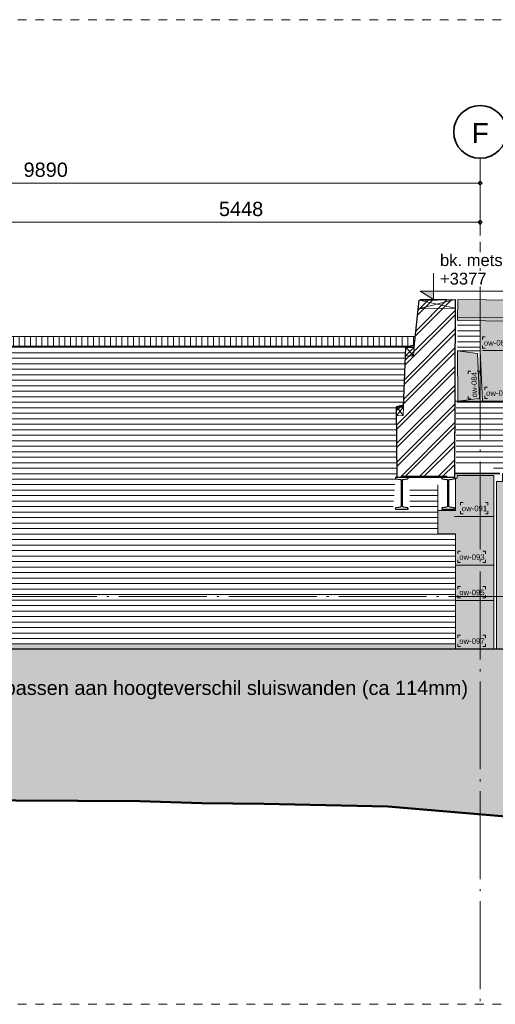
# Model space of a CAD drawing. Extents: x -294884 to 286267, y 0 to 1429765.
# Tile 109 of 178: x 1372 to 6781, y 700589 to 711789. Entities that reach past the tile are written whole.
import ezdxf

# ---------------------------------------------------------------- set-up
doc = ezdxf.new("R2010")
doc.units = 0
doc.header["$MEASUREMENT"] = 0
doc.linetypes.add('DASHDOT', pattern=[1250, 1000, -112.5, 25, -112.5])
doc.linetypes.add('DASHED', pattern=[200, 100, -100])
for name, color, linetype in [('A-0030-STRAMIEN', 1, 'Continuous'), ('A-0038-STR-MAATLIJN', 1, 'Continuous'), ('A-0040-ONDERLEGGER', 7, 'Continuous'), ('A-0070-SYMBOOL', 1, 'Continuous'), ('A-0250-PROFIEL', 1, 'Continuous'), ('A-0306--', 1, 'Continuous'), ('A-0307-TEKST', 7, 'Continuous'), ('A-1130-TXT+MT-BE', 1, 'Continuous')]:
    doc.layers.add(name, color=color, linetype=linetype)
doc.dimstyles.new('@D03ST', dxfattribs={"dimtxt": 162, "dimasz": 1, "dimexe": 0.18, "dimexo": 0.0625, "dimgap": 16.2, "dimtad": 1, "dimdec": 0, "dimzin": 0, "dimdsep": 46, "dimtxsty": 'Standard', "dimblk": '^SD03____100_10', "dimcen": 0.09, "dimse1": 1, "dimse2": 1, "dimclrd": 1, "dimadec": 0, "dimazin": 0, "dimtfac": 1, "dimtdec": 4, "dimtmove": 0, "dimatfit": 3, "dimfxl": 0, "dimtolj": 1, "dimtzin": 0, "dimlwd": 13, "dimarcsym": 0})
doc.dimstyles.new('@D076', dxfattribs={"dimtxt": 630, "dimasz": 700, "dimexe": 0.18, "dimexo": 0.0625, "dimgap": 63, "dimtad": 1, "dimdec": 0, "dimzin": 0, "dimdsep": 46, "dimtxsty": 'Standard', "dimcen": 0.09, "dimse1": 1, "dimse2": 1, "dimclrd": 1, "dimadec": 0, "dimazin": 0, "dimtfac": 1, "dimtdec": 4, "dimtmove": 0, "dimatfit": 3, "dimfxl": 0, "dimtolj": 1, "dimtzin": 0, "dimlwd": 13, "dimarcsym": 0})
pattern_1 = [(0, (0, 0), (0, 62.5), [])]

# ---------------------------------------------------------------- blocks, each defined once
blk = doc.blocks.new('*D')
at = {"color": 1, "linetype": 'Continuous', "lineweight": 13}
for points in [[(62927, 114665), (63143, 119960)], [(63293, 119954), (62993, 119966)], [(79682, 118845), (79383, 118875)], [(79499, 118522), (79533, 118860)], [(78427, 113303), (78957, 118577)], [(79106, 118562), (78808, 118592)], [(79148, 115040), (79499, 118522)], [(79648, 118507), (79349, 118537)], [(79648, 118507), (79349, 118537)], [(78968, 113249), (79148, 115040)], [(79298, 115025), (78999, 115055)], [(79298, 115025), (78999, 115055)], [(63077, 114659), (62777, 114671)], [(78576, 113288), (78278, 113318)], [(79118, 113234), (78819, 113264)], [(79118, 113234), (78819, 113264)], [(78934, 112910), (78968, 113249)], [(79084, 112895), (78785, 112925)], [(-122398, 58428), (-122398, 58128)], [(-117098, 58425), (-117098, 58125)], [(-117098, 58275), (-122398, 58278)], [(26619, -2220), (26619, -1920)], [(26619, -2220), (26619, -1920)], [(31919, -2220), (31919, -1920)], [(31919, -2220), (31919, -1920)], [(26619, -2070), (31919, -2070)], [(26619, -2070), (31919, -2070)], [(117098, -58425), (117098, -58125)], [(122398, -58428), (122398, -58128)], [(117098, -58275), (122398, -58278)]]:
    blk.add_lwpolyline(points, dxfattribs=at)
at = {"color": 7, "linetype": 'Continuous', "lineweight": 18}
for points in [[(63166, 119959), (63144, 119983), (63120, 119961), (63142, 119937)], [(79555, 118858), (79535, 118883), (79510, 118863), (79530, 118838)], [(78980, 118574), (78960, 118599), (78934, 118579), (78955, 118554)], [(79521, 118520), (79501, 118545), (79476, 118524), (79496, 118499)], [(79521, 118520), (79501, 118545), (79476, 118524), (79496, 118499)], [(79171, 115037), (79151, 115063), (79126, 115042), (79146, 115017)], [(79171, 115037), (79151, 115063), (79126, 115042), (79146, 115017)], [(62950, 114664), (62928, 114688), (62904, 114666), (62926, 114642)], [(78450, 113301), (78429, 113326), (78404, 113305), (78425, 113280)], [(78991, 113246), (78971, 113272), (78945, 113251), (78966, 113226)], [(78991, 113246), (78971, 113272), (78945, 113251), (78966, 113226)], [(78957, 112908), (78937, 112933), (78911, 112913), (78932, 112888)], [(-122398, 58301), (-122421, 58278), (-122398, 58255), (-122375, 58278)], [(-117098, 58298), (-117121, 58275), (-117098, 58252), (-117075, 58275)], [(26619, -2093), (26642, -2070), (26619, -2047), (26596, -2070)], [(26619, -2093), (26642, -2070), (26619, -2047), (26596, -2070)], [(31919, -2093), (31942, -2070), (31919, -2047), (31896, -2070)], [(31919, -2093), (31942, -2070), (31919, -2047), (31896, -2070)], [(117098, -58298), (117121, -58275), (117098, -58252), (117075, -58275)], [(122398, -58301), (122421, -58278), (122398, -58255), (122375, -58278)]]:
    blk.add_lwpolyline(points, close=True, dxfattribs=at)
at = {"layer": 'A-0030-STRAMIEN', "color": 1, "linetype": 'Continuous', "lineweight": 13}
for points in [[(139855, 104285), (140818, 109496)], [(140965, 109469), (140670, 109524)], [(140003, 104257), (139708, 104312)], [(150193, -2166), (150193, -1866)], [(155493, -2166), (155493, -1866)], [(150193, -2016), (155493, -2016)], [(162027, -30782), (162027, -31082)], [(167327, -30782), (167327, -31082)], [(167327, -30932), (162027, -30932)]]:
    blk.add_lwpolyline(points, dxfattribs=at)
at = {"layer": 'A-0030-STRAMIEN', "color": 7, "linetype": 'Continuous', "lineweight": 18}
for points in [[(140840, 109492), (140822, 109519), (140795, 109501), (140814, 109474)], [(139878, 104280), (139859, 104307), (139833, 104289), (139851, 104262)], [(150193, -2039), (150216, -2016), (150193, -1993), (150170, -2016)], [(155493, -2039), (155516, -2016), (155493, -1993), (155470, -2016)], [(162027, -30909), (162004, -30932), (162027, -30955), (162050, -30932)], [(167327, -30909), (167304, -30932), (167327, -30955), (167350, -30932)]]:
    blk.add_lwpolyline(points, close=True, dxfattribs=at)
at = {"layer": 'A-0038-STR-MAATLIJN', "color": 7, "linetype": 'Continuous', "lineweight": 18}
for points in [[(54797, 129790), (54775, 129813), (54751, 129791), (54773, 129768)], [(95253, 122694), (95232, 122719), (95207, 122698), (95228, 122673)], [(54234, 116190), (54212, 116214), (54188, 116192), (54210, 116168)], [(134756, 116152), (134737, 116179), (134711, 116161), (134729, 116134)], [(141535, 114904), (141516, 114930), (141490, 114912), (141508, 114885)], [(140545, 109547), (140527, 109574), (140500, 109555), (140519, 109528)], [(140545, 109547), (140527, 109574), (140500, 109555), (140519, 109528)], [(132961, 106437), (132943, 106463), (132916, 106445), (132934, 106418)], [(139738, 105178), (139720, 105205), (139693, 105186), (139712, 105159)], [(139738, 105178), (139720, 105205), (139693, 105186), (139712, 105159)], [(139583, 104335), (139564, 104362), (139538, 104343), (139556, 104317)], [(93554, 103790), (93533, 103815), (93508, 103794), (93529, 103769)], [(58987, 102748), (59011, 102770), (58989, 102794), (58965, 102772)], [(64710, 102511), (64734, 102533), (64712, 102557), (64688, 102535)], [(136387, 96140), (136414, 96158), (136396, 96185), (136369, 96167)], [(141956, 95112), (141982, 95130), (141964, 95157), (141937, 95138)], [(98415, 84674), (98440, 84695), (98419, 84720), (98394, 84699)], [(105362, 84050), (105387, 84071), (105366, 84096), (105342, 84075)], [(27759, -1278), (27736, -1301), (27759, -1324), (27782, -1301)], [(41370, -1275), (41347, -1298), (41370, -1321), (41393, -1298)], [(80074, -1279), (80051, -1302), (80074, -1325), (80097, -1302)], [(99055, -1275), (99032, -1298), (99055, -1321), (99078, -1298)], [(151050, -1293), (151073, -1270), (151050, -1247), (151027, -1270)], [(160941, -1293), (160964, -1270), (160941, -1247), (160918, -1270)], [(150193, -1739), (150216, -1716), (150193, -1693), (150170, -1716)], [(151050, -1739), (151073, -1716), (151050, -1693), (151027, -1716)], [(151050, -1739), (151073, -1716), (151050, -1693), (151027, -1716)], [(155493, -1739), (155516, -1716), (155493, -1693), (155470, -1716)], [(155493, -1739), (155516, -1716), (155493, -1693), (155470, -1716)], [(160941, -1739), (160964, -1716), (160941, -1693), (160918, -1716)], [(163921, -1806), (163944, -1783), (163921, -1760), (163898, -1783)], [(167496, -1806), (167519, -1783), (167496, -1760), (167473, -1783)], [(85620, -1954), (85643, -1931), (85620, -1908), (85597, -1931)], [(85620, -1954), (85643, -1931), (85620, -1908), (85597, -1931)], [(87964, -2634), (87987, -2611), (87964, -2588), (87941, -2611)], [(89764, -2634), (89787, -2611), (89764, -2588), (89741, -2611)], [(89764, -2634), (89787, -2611), (89764, -2588), (89741, -2611)], [(93264, -2634), (93287, -2611), (93264, -2588), (93241, -2611)], [(16419, -29586), (16442, -29609), (16419, -29632), (16396, -29609)], [(30030, -29589), (30053, -29612), (30030, -29635), (30007, -29612)], [(85801, -29618), (85824, -29641), (85801, -29664), (85778, -29641)], [(104781, -29622), (104804, -29645), (104781, -29668), (104758, -29645)], [(156589, -30076), (156566, -30053), (156589, -30030), (156612, -30053)], [(166470, -30076), (166447, -30053), (166470, -30030), (166492, -30053)], [(91591, -30780), (91568, -30757), (91591, -30734), (91614, -30757)], [(95091, -30780), (95068, -30757), (95091, -30734), (95114, -30757)], [(95091, -30780), (95068, -30757), (95091, -30734), (95114, -30757)], [(96891, -30780), (96868, -30757), (96891, -30734), (96914, -30757)]]:
    blk.add_lwpolyline(points, close=True, dxfattribs=at)
at = {"layer": 'A-0038-STR-MAATLIJN', "color": 1, "linetype": 'Continuous', "lineweight": 13}
for points in [[(54211, 116191), (54774, 129790)], [(54924, 129784), (54624, 129797)], [(93531, 103792), (95230, 122696)], [(95379, 122683), (95080, 122709)], [(54361, 116185), (54061, 116197)], [(132939, 106441), (134733, 116156)], [(134881, 116129), (134586, 116184)], [(141660, 114881), (141365, 114935)], [(140523, 109551), (141512, 114908)], [(139716, 105182), (140523, 109551)], [(140670, 109524), (140375, 109578)], [(140670, 109524), (140375, 109578)], [(133086, 106414), (132791, 106468)], [(139560, 104339), (139716, 105182)], [(139863, 105155), (139568, 105209)], [(139863, 105155), (139568, 105209)], [(139708, 104312), (139413, 104366)], [(93680, 103778), (93382, 103805)], [(58982, 102621), (58994, 102921)], [(58988, 102771), (64711, 102534)], [(64705, 102384), (64717, 102684)], [(136364, 96015), (136419, 96310)], [(136392, 96163), (141960, 95134)], [(141932, 94987), (141987, 95282)], [(98404, 84548), (98430, 84847)], [(98417, 84697), (105364, 84073)], [(105351, 83924), (105378, 84222)], [(151050, -1420), (151050, -1120)], [(160941, -1420), (160941, -1120)], [(27759, -1151), (27759, -1451)], [(41370, -1148), (41370, -1448)], [(80074, -1152), (80074, -1452)], [(99055, -1148), (99055, -1448)], [(41370, -1298), (27759, -1301)], [(99055, -1298), (80074, -1302)], [(151050, -1270), (160941, -1270)], [(150193, -1866), (150193, -1566)], [(151050, -1866), (151050, -1566)], [(151050, -1866), (151050, -1566)], [(155493, -1866), (155493, -1566)], [(155493, -1866), (155493, -1566)], [(160941, -1866), (160941, -1566)], [(163921, -1933), (163921, -1633)], [(167496, -1933), (167496, -1633)], [(85620, -2081), (85620, -1781)], [(85620, -2081), (85620, -1781)], [(150193, -1716), (151050, -1716)], [(151050, -1716), (155493, -1716)], [(155493, -1716), (160941, -1716)], [(163921, -1783), (167496, -1783)], [(87964, -2761), (87964, -2461)], [(89764, -2761), (89764, -2461)], [(89764, -2761), (89764, -2461)], [(93264, -2761), (93264, -2461)], [(87964, -2611), (89764, -2611)], [(89764, -2611), (93264, -2611)], [(16419, -29459), (16419, -29759)], [(30030, -29462), (30030, -29762)], [(85801, -29491), (85801, -29791)], [(104781, -29495), (104781, -29795)], [(16419, -29609), (30030, -29612)], [(85801, -29641), (104781, -29645)], [(156589, -30203), (156589, -29903)], [(166470, -30203), (166470, -29903)], [(166470, -30053), (156589, -30053)], [(91591, -30907), (91591, -30607)], [(95091, -30907), (95091, -30607)], [(95091, -30907), (95091, -30607)], [(96891, -30907), (96891, -30607)], [(95091, -30757), (91591, -30757)], [(96891, -30757), (95091, -30757)]]:
    blk.add_lwpolyline(points, dxfattribs=at)
at = {"layer": 'A-0038-STR-MAATLIJN', "color": 1, "linetype": 'Continuous'}
blk.add_point((85620, -1931), dxfattribs=at)
at = {"layer": 'A-1130-TXT+MT-BE', "color": 1, "linetype": 'Continuous', "lineweight": 13}
for points in [[(62774, 119975), (63160, 129448)], [(63310, 129442), (63010, 129455)], [(62604, 115818), (62774, 119975)], [(62923, 119969), (62624, 119981)], [(62923, 119969), (62624, 119981)], [(62754, 115812), (62454, 115824)], [(62754, 115812), (62454, 115824)], [(62558, 114679), (62604, 115818)], [(62708, 114673), (62408, 114685)], [(-131879, 58064), (-131879, 57764)], [(-122398, 58058), (-122398, 57758)], [(-122398, 58058), (-122398, 57758)], [(-118237, 58056), (-118237, 57756)], [(-118237, 58056), (-118237, 57756)], [(-117097, 58055), (-117097, 57755)], [(-122398, 57908), (-131879, 57914)], [(-118237, 57906), (-122398, 57908)], [(-117097, 57905), (-118237, 57906)], [(26618, -1850), (26618, -1550)], [(27759, -1850), (27759, -1550)], [(27759, -1850), (27759, -1550)], [(31919, -1850), (31919, -1550)], [(31919, -1850), (31919, -1550)], [(41400, -1850), (41400, -1550)], [(26618, -1700), (27759, -1700)], [(27759, -1700), (31919, -1700)], [(31919, -1700), (41400, -1700)], [(25452, -30820), (25452, -30520)], [(30752, -30820), (30752, -30520)], [(25452, -30670), (30752, -30670)], [(71110, -33871), (70810, -33871)], [(70960, -34871), (70960, -33871)], [(115190, -33871), (114890, -33871)], [(115040, -34871), (115040, -33871)], [(71110, -34871), (70810, -34871)], [(115190, -34871), (114890, -34871)], [(117097, -58055), (117097, -57755)], [(118237, -58056), (118237, -57756)], [(118237, -58056), (118237, -57756)], [(122398, -58058), (122398, -57758)], [(122398, -58058), (122398, -57758)], [(131879, -58064), (131879, -57764)], [(117097, -57905), (118237, -57906)], [(118237, -57906), (122398, -57908)], [(122398, -57908), (131879, -57914)]]:
    blk.add_lwpolyline(points, dxfattribs=at)
at = {"layer": 'A-1130-TXT+MT-BE', "color": 7, "linetype": 'Continuous', "lineweight": 18}
for points in [[(63183, 129448), (63161, 129471), (63137, 129449), (63159, 129426)], [(62797, 119974), (62774, 119998), (62751, 119976), (62773, 119952)], [(62797, 119974), (62774, 119998), (62751, 119976), (62773, 119952)], [(62627, 115817), (62605, 115841), (62581, 115819), (62603, 115795)], [(62627, 115817), (62605, 115841), (62581, 115819), (62603, 115795)], [(62581, 114678), (62559, 114702), (62535, 114680), (62557, 114656)], [(-131879, 57937), (-131902, 57914), (-131879, 57891), (-131856, 57914)], [(-122398, 57931), (-122421, 57908), (-122398, 57885), (-122375, 57908)], [(-122398, 57931), (-122421, 57908), (-122398, 57885), (-122375, 57908)], [(-118237, 57929), (-118260, 57906), (-118237, 57883), (-118214, 57906)], [(-118237, 57929), (-118260, 57906), (-118237, 57883), (-118214, 57906)], [(-117097, 57928), (-117120, 57905), (-117097, 57882), (-117074, 57905)], [(26618, -1723), (26641, -1700), (26618, -1677), (26595, -1700)], [(27759, -1723), (27782, -1700), (27759, -1677), (27736, -1700)], [(27759, -1723), (27782, -1700), (27759, -1677), (27736, -1700)], [(31919, -1723), (31942, -1700), (31919, -1677), (31896, -1700)], [(31919, -1723), (31942, -1700), (31919, -1677), (31896, -1700)], [(41400, -1723), (41423, -1700), (41400, -1677), (41377, -1700)], [(25452, -30693), (25475, -30670), (25452, -30647), (25429, -30670)], [(30752, -30693), (30775, -30670), (30752, -30647), (30729, -30670)], [(70982, -33871), (70960, -33848), (70937, -33871), (70960, -33894)], [(115063, -33871), (115040, -33848), (115017, -33871), (115040, -33894)], [(70982, -34871), (70960, -34848), (70937, -34871), (70960, -34894)], [(115063, -34871), (115040, -34848), (115017, -34871), (115040, -34894)], [(117097, -57928), (117120, -57905), (117097, -57882), (117074, -57905)], [(118237, -57929), (118260, -57906), (118237, -57883), (118214, -57906)], [(118237, -57929), (118260, -57906), (118237, -57883), (118214, -57906)], [(122398, -57931), (122421, -57908), (122398, -57885), (122375, -57908)], [(122398, -57931), (122421, -57908), (122398, -57885), (122375, -57908)], [(131879, -57937), (131902, -57914), (131879, -57891), (131856, -57914)]]:
    blk.add_lwpolyline(points, close=True, dxfattribs=at)
at = {"color": 7, "linetype": 'Continuous', "char_height": 135, "attachment_point": 7, "line_spacing_factor": 0.933333}
for s, insert, rotation in [('{\\fArial|b0|i0|c12|p0;340}', (79443, 118543), 84.2582), ('{\\fArial|b0|i0|c12|p0;5300}', (62969, 117109), 87.6654), ('{\\fArial|b0|i0|c12|p0;3500}', (79246, 116581), 84.2577), ('{\\fArial|b0|i0|c12|p0;5300}', (78614, 115740), 84.2577), ('{\\fArial|b0|i0|c12|p0;1800}', (78980, 113945), 84.2577), ('{\\fArial|b0|i0|c12|p0;340}', (78879, 112931), 84.2582), ('{\\fArial|b0|i0|c12|p0;5300}', (-119954, 58369), 359.9654), ('{\\fArial|b0|i0|c12|p0;5300}', (119541, -58219), 359.9654)]:
    blk.add_mtext(s, dxfattribs=dict(at, insert=insert, rotation=rotation))
at = {"color": 7, "linetype": 'Continuous', "insert": (29063, -2013), "char_height": 135, "attachment_point": 7, "line_spacing_factor": 0.933333}
blk.add_mtext('{\\fArial|b0|i0|c12|p0;5300}', dxfattribs=at)
blk.add_mtext('{\\fArial|b0|i0|c12|p0;5300}', dxfattribs=at)
at = {"layer": 'A-0030-STRAMIEN', "color": 7, "linetype": 'Continuous', "insert": (140224, 106660), "char_height": 162, "attachment_point": 7, "rotation": 79.5354, "line_spacing_factor": 0.933333}
blk.add_mtext('{\\fArial|b0|i0|c12|p0;5300}', dxfattribs=at)
at = {"layer": 'A-0030-STRAMIEN', "color": 7, "linetype": 'Continuous', "char_height": 162, "attachment_point": 7, "line_spacing_factor": 0.933333}
for insert in [(152596, -1947), (164429, -30821)]:
    blk.add_mtext('{\\fArial|b0|i0|c12|p0;5300}', dxfattribs=dict(at, insert=insert))
at = {"layer": 'A-0038-STR-MAATLIJN', "color": 7, "linetype": 'Continuous', "char_height": 162, "attachment_point": 7, "line_spacing_factor": 0.933333}
for s, insert, rotation in [('{\\fArial|b0|i0|c12|p0;13611}', (54411, 122684), 87.6307), ('{\\fArial|b0|i0|c12|p0;18980}', (94284, 112942), 84.865), ('{\\fArial|b0|i0|c12|p0;5448}', (140905, 111999), 79.5354), ('{\\fArial|b0|i0|c12|p0;9880}', (133723, 111068), 79.535), ('{\\fArial|b0|i0|c12|p0;4443}', (140007, 107136), 79.5354), ('{\\fArial|b0|i0|c12|p0;857}', (139536, 104591), 79.5354), ('{\\fArial|b0|i0|c12|p0;5728}', (61605, 102732), 357.6307), ('{\\fArial|b0|i0|c12|p0;5662}', (138945, 95761), 349.535), ('{\\fArial|b0|i0|c12|p0;6975}', (101650, 84476), 354.865), ('{\\fArial|b0|i0|c12|p0;13611}', (34255, -1189), 0.011), ('{\\fArial|b0|i0|c12|p0;18980}', (89255, -1189), 0.011), ('{\\fArial|b0|i0|c12|p0;9890}', (155748, -1201), 0), ('{\\fArial|b0|i0|c12|p0;13611}', (22915, -29499), 359.989), ('{\\fArial|b0|i0|c12|p0;18980}', (94982, -29532), 359.989), ('{\\fArial|b0|i0|c12|p0;9880}', (161282, -29984), 360)]:
    blk.add_mtext(s, dxfattribs=dict(at, insert=insert, rotation=rotation))
for s, insert in [('{\\fArial|b0|i0|c12|p0;857}', (150436, -1647)), ('{\\fArial|b0|i0|c12|p0;4443}', (153024, -1647)), ('{\\fArial|b0|i0|c12|p0;5448}', (157970, -1647)), ('{\\fArial|b0|i0|c12|p0;3575}', (165461, -1714)), ('{\\fArial|b0|i0|c12|p0;1800}', (88617, -2542)), ('{\\fArial|b0|i0|c12|p0;3500}', (91267, -2542)), ('{\\fArial|b0|i0|c12|p0;3500}', (93094, -30688)), ('{\\fArial|b0|i0|c12|p0;1800}', (95744, -30688))]:
    blk.add_mtext(s, dxfattribs=dict(at, insert=insert))
at = {"layer": 'A-1130-TXT+MT-BE', "color": 7, "linetype": 'Continuous', "char_height": 135, "attachment_point": 7, "line_spacing_factor": 0.933333}
for s, insert, rotation in [('{\\fArial|b0|i0|c12|p0;9481}', (62901, 124508), 87.6653), ('{\\fArial|b0|i0|c12|p0;4160}', (62623, 117693), 87.6653), ('{\\fArial|b0|i0|c12|p0;1140}', (62515, 115045), 87.6653), ('{\\fArial|b0|i0|c12|p0;9481}', (-127344, 58004), 359.9653), ('{\\fArial|b0|i0|c12|p0;4160}', (-120524, 58000), 359.9653), ('{\\fArial|b0|i0|c12|p0;1140}', (-117873, 57998), 359.9653), ('{\\fArial|b0|i0|c12|p0;1140}', (26982, -1643), 360), ('{\\fArial|b0|i0|c12|p0;4160}', (29633, -1643), 360), ('{\\fArial|b0|i0|c12|p0;9481}', (36454, -1643), 360), ('{\\fArial|b0|i0|c12|p0;1000}', (70902, -34578), 90), ('{\\fArial|b0|i0|c12|p0;1000}', (114982, -34578), 90), ('{\\fArial|b0|i0|c12|p0;1140}', (117461, -57848), 359.9654), ('{\\fArial|b0|i0|c12|p0;4160}', (120111, -57849), 359.9654), ('{\\fArial|b0|i0|c12|p0;9481}', (126932, -57853), 359.9654)]:
    blk.add_mtext(s, dxfattribs=dict(at, insert=insert, rotation=rotation))
at = {"layer": 'A-1130-TXT+MT-BE', "color": 7, "linetype": 'Continuous', "insert": (27896, -30612), "char_height": 135, "attachment_point": 7, "line_spacing_factor": 0.933333}
blk.add_mtext('{\\fArial|b0|i0|c12|p0;5300}', dxfattribs=at)
blk = doc.blocks.new('^SD03____100_10')
at = {"layer": 'A-0038-STR-MAATLIJN', "color": 1, "linetype": 'Continuous', "lineweight": 13}
blk.add_lwpolyline([(0, -150), (0, 150)], dxfattribs=at)
at = {"layer": 'A-0038-STR-MAATLIJN', "color": 7, "linetype": 'Continuous', "lineweight": 18}
blk.add_lwpolyline([(0, -23), (23, 0), (0, 23), (-23, 0)], close=True, dxfattribs=at)
blk = doc.blocks.new('M-NIEUW_144')
at = {"linetype": 'Continuous', "lineweight": 5}
for color, points in [(8, [(161128.2, -4663), (161194.6, -4663), (161194.6, -4572.4), (161681.8, -4559.6), (161681.8, -3751.4), (160966.2, -3750.6), (160940.9, -3178), (160940.9, -2836.2), (160682.9, -2833), (160685.8, -2594.3), (163921.3, -2632.9), (163921.3, -2942.9), (163821.3, -2942.9), (163821.3, -3169.3), (164244.2, -3169.3), (164249.3, -6571.6), (163207.8, -6573), (163183.5, -3170.1), (162627, -3172.4), (162604.7, -6018.6), (162600.9, -6580.7), (161128.2, -6571.6)]), (8, [(160685, -3176.6), (160912.2, -3207.8), (160934.9, -3720.6), (160685.4, -3750.6)]), (8, [(160660.5, -5259.3), (160460.5, -5259.3), (160460.5, -4995.5), (160660.5, -4995.5), (160660.5, -4626.7), (160678.2, -4626.7), (160678.2, -4596.7), (161098.2, -4596.7), (161098.2, -6571.6), (160660.5, -6571.6)]), (111, [(127081.7, -6571.6), (181581.7, -6571.6), (181581.7, -9178.8), (180446.7, -9201.6), (179741, -9211.6), (179035.4, -9261.6), (178329.7, -9261.6), (176542.9, -8651.6), (175727.8, -8513), (175131.6, -8421.6), (174426, -8231.6), (173720.3, -8161.6), (173014.7, -8181.6), (171227.9, -8511.6), (170522.2, -8571.6), (169816.6, -8571.6), (169110.9, -8541.6), (168405.2, -8501.6), (167699.6, -8461.6), (165912.8, -8441.6), (164501.5, -8451.6), (163795.9, -8481.6), (163090.2, -8481.6), (161678.9, -8511.6), (159892.1, -8361.6), (158480.8, -8331.6), (157775.2, -8321.6), (157069.5, -8301.6), (155658.2, -8291.6), (153871.4, -8261.6), (153165.8, -8261.6), (152460.1, -8251.6), (151754.4, -8241.6), (151048.8, -8241.6), (149262, -8241.6), (147850.7, -8301.6), (147145.1, -8311.6), (146439.4, -8321.6), (145028.1, -8351.6), (142426.5, -8497.8), (141830, -8461.6), (141124.3, -8551.6), (137926.2, -8751.6), (136514.9, -8791.6), (135809.3, -8851.6), (133692.3, -9021.6), (131199.9, -8851.6), (130494.2, -8791.6), (127479.3, -8484.9), (127081.7, -8464.3)]), (8, [(155009.2, -6509.1), (160660.5, -6509.1), (160660.5, -6571.6), (155009.2, -6571.6)])]:
    blk.add_hatch(color=color, dxfattribs=at).paths.add_polyline_path(points, flags=0)
h = blk.add_hatch(dxfattribs=at)
h.set_pattern_fill('@AVMWH2', color=251, style=0, pattern_type=0)
h.set_pattern_definition(pattern_1)
h.paths.add_polyline_path([(160940.9, -3178), (160940.9, -2836.2), (160682.9, -2833), (160685, -3176.6)], flags=0)
h = blk.add_hatch(dxfattribs=at)
h.set_pattern_fill('@AVMWV', color=8, style=0, pattern_type=0)
h.set_pattern_definition([(90, (0, 0), (-65, 4e-15), [])])
h.paths.add_polyline_path([(155343.3, -3013), (155343.3, -3123), (160147.8, -3123), (160191.1, -3113.3), (160198.3, -3013)], flags=0)
h = blk.add_hatch(dxfattribs=at)
h.set_pattern_fill('@AVMWH2', color=251, style=0, pattern_type=0)
h.set_pattern_definition(pattern_1)
h.paths.add_polyline_path([(155179.2, -6509.1), (155179.2, -5884.6), (155009.2, -5884.6), (155009.2, -5386.6), (155179.2, -5386.6), (155179.2, -4821.6), (155019.2, -4821.6), (155019.2, -4446.6), (155179.2, -4446.6), (155179.2, -3883.6), (155009.2, -3883.6), (155009.2, -3471.6), (150343.4, -3471.6), (150343.4, -3123), (160093.9, -3123), (160070.9, -3795.9), (159990.8, -3815.2), (159997.5, -4617.9), (159978, -4617.9), (159948, -4997.9), (160141, -4997.9), (160141, -4711.2), (160460.5, -4701.6), (160460.5, -5259.3), (160660.5, -5259.3), (160660.5, -6509.1)], flags=0)
h = blk.add_hatch(dxfattribs=at)
h.set_pattern_fill('@AVMWH2', color=251, style=0, pattern_type=0)
h.set_pattern_definition([(180, (0, 0), (-8e-15, -62.5), [])])
h.paths.add_polyline_path([(161681.8, -4561.6), (160667.8, -4476.8), (160667.8, -3763), (160966.2, -3750.6), (161681.8, -3751.4)], flags=0)
at = {"color": 7, "linetype": 'DASHED', "lineweight": 0}
blk.add_lwpolyline([(127081.7, -10611), (127081.7, 589), (181581.7, 589), (181581.7, -10611)], close=True, dxfattribs=at)
at = {"color": 7, "linetype": 'Continuous', "lineweight": 18}
for points in [[(160191.1, -3113.3), (160248.3, -2600.1)], [(160655.8, -2594.3), (160248.3, -2600.1)], [(160070.9, -3795.9), (160094.8, -3134.9)], [(160094.8, -3134.9), (160191.1, -3113.3)], [(160966.2, -3750.6), (160940.9, -3178)], [(159990.8, -3815.2), (160070.9, -3795.9)], [(160966.2, -3750.6), (161681.8, -3751.4), (161681.8, -4561.6), (161306.3, -4561.6), (161194.6, -4572.4)], [(161681.8, -3751.4), (160966.2, -3750.6)], [(159990.8, -3815.2), (160016.2, -4048.5)]]:
    blk.add_lwpolyline(points, dxfattribs=at)
at = {"color": 8, "linetype": 'Continuous', "lineweight": 13}
for points in [[(161128.2, -6571.6), (162600.9, -6580.7), (162604.7, -6018.6), (162627, -3172.4), (163183.5, -3170.1), (163207.8, -6573), (164249.3, -6571.6), (164244.2, -3169.3), (163821.3, -3169.3), (163821.3, -2942.9), (163921.3, -2942.9), (163921.3, -2632.9), (160685.8, -2594.3), (160682.9, -2833), (160940.9, -2836.2), (160940.9, -3178), (160966.2, -3750.6), (161681.8, -3751.4), (161681.8, -4559.6), (161194.6, -4572.4), (161194.6, -4663), (161128.2, -4663)], [(160685.4, -3750.6), (160934.9, -3720.6), (160912.2, -3207.8), (160685, -3176.6)], [(160660.5, -6571.6), (161098.2, -6571.6), (161098.2, -4596.7), (160678.2, -4596.7), (160678.2, -4626.7), (160660.5, -4626.7), (160660.5, -4995.5), (160460.5, -4995.5), (160460.5, -5259.3), (160660.5, -5259.3)], [(155009.2, -6509.1), (160660.5, -6509.1), (160660.5, -6571.6), (155009.2, -6571.6)]]:
    blk.add_lwpolyline(points, close=True, dxfattribs=at)
at = {"color": 1, "linetype": 'Continuous', "lineweight": 13}
for points in [[(163921.3, -2871.8), (160682.9, -2833)], [(160940.9, -3178), (160940.9, -2863)], [(161098.2, -4596.7), (161098.2, -6571.6)], [(155179.2, -6509.1), (160648.2, -6509.1)]]:
    blk.add_lwpolyline(points, dxfattribs=at)
at = {"color": 8, "linetype": 'Continuous', "lineweight": 5}
for points in [[(162627, -3172.4), (160968.9, -3172.4)], [(161098.2, -5062.6), (160648.2, -5062.6)], [(161098.2, -5615.6), (160660.5, -5615.6)], [(161098.2, -6018.6), (160660.5, -6018.6)]]:
    blk.add_lwpolyline(points, dxfattribs=at)
at = {"color": 111, "linetype": 'Continuous', "lineweight": 13}
for points in [[(127081.7, -6571.6), (181581.7, -6571.6)], [(168405.2, -8501.6), (167699.6, -8461.6), (165912.8, -8441.6), (164501.5, -8451.6), (163795.9, -8481.6), (163090.2, -8481.6), (161678.9, -8511.6), (159892.1, -8361.6), (158480.8, -8331.6), (157775.2, -8321.6), (157069.5, -8301.6), (155658.2, -8291.6), (153871.4, -8261.6), (153165.8, -8261.6), (152460.1, -8251.6), (151754.4, -8241.6), (151048.8, -8241.6), (149262, -8241.6), (147850.7, -8301.6), (147145.1, -8311.6)]]:
    blk.add_lwpolyline(points, dxfattribs=at)
at = {"color": 5, "linetype": 'Continuous', "lineweight": 25}
blk.add_lwpolyline([(181581.7, -6571.6), (127081.7, -6571.6)], dxfattribs=at)
at = {"color": 92, "linetype": 'Continuous', "lineweight": 50}
blk.add_lwpolyline([(147145.1, -8311.6), (147850.7, -8301.6), (149262, -8241.6), (151048.8, -8241.6), (151754.4, -8241.6), (152460.1, -8251.6), (153165.8, -8261.6), (153871.4, -8261.6), (155658.2, -8291.6), (157069.5, -8301.6), (157775.2, -8321.6), (158480.8, -8331.6), (159892.1, -8361.6), (161678.9, -8511.6), (163090.2, -8481.6), (163795.9, -8481.6), (164501.5, -8451.6), (165912.8, -8441.6), (167699.6, -8461.6), (168405.2, -8501.6)], dxfattribs=at)
at = {"layer": 'A-0030-STRAMIEN', "color": 1, "linetype": 'DASHDOT', "lineweight": 13}
for points in [[(160940.9, -687.8), (160940.9, -10611)], [(181581.7, -5971.6), (127081.7, -5971.6)]]:
    blk.add_lwpolyline(points, dxfattribs=at)
at = {"layer": 'A-0306--', "color": 1, "linetype": 'Continuous', "lineweight": 13}
for points in [[(160997.5, -3018), (160967.5, -3018), (160967.5, -3048)], [(160997.5, -3148), (160967.5, -3148), (160967.5, -3118)], [(160806.2, -3440.6), (160806.2, -3410.6), (160836.2, -3410.6)], [(160936.2, -3440.6), (160936.2, -3410.6), (160906.2, -3410.6)], [(160806.2, -3693.9), (160806.2, -3723.9), (160836.2, -3723.9)], [(160936.2, -3693.9), (160936.2, -3723.9), (160906.2, -3723.9)], [(161022.9, -3590.6), (160992.9, -3590.6), (160992.9, -3620.6)], [(161022.9, -3720.6), (160992.9, -3720.6), (160992.9, -3690.6)], [(160746.7, -4902.6), (160716.7, -4902.6), (160716.7, -4932.6)], [(161000, -4902.6), (161030, -4902.6), (161030, -4932.6)], [(160746.7, -5032.6), (160716.7, -5032.6), (160716.7, -5002.6)], [(161000, -5032.6), (161030, -5032.6), (161030, -5002.6)], [(160717.1, -5455.6), (160687.1, -5455.6), (160687.1, -5485.6)], [(160970.5, -5455.6), (161000.5, -5455.6), (161000.5, -5485.6)], [(160717.1, -5585.6), (160687.1, -5585.6), (160687.1, -5555.6)], [(160970.5, -5585.6), (161000.5, -5585.6), (161000.5, -5555.6)], [(160717.1, -5858.6), (160687.1, -5858.6), (160687.1, -5888.6)], [(160970.5, -5858.6), (161000.5, -5858.6), (161000.5, -5888.6)], [(160717.1, -5988.6), (160687.1, -5988.6), (160687.1, -5958.6)], [(160970.5, -5988.6), (161000.5, -5988.6), (161000.5, -5958.6)], [(160717.1, -6411.6), (160687.1, -6411.6), (160687.1, -6441.6)], [(160970.5, -6411.6), (161000.5, -6411.6), (161000.5, -6441.6)], [(160717.1, -6541.6), (160687.1, -6541.6), (160687.1, -6511.6)], [(160970.5, -6541.6), (161000.5, -6541.6), (161000.5, -6511.6)]]:
    blk.add_lwpolyline(points, dxfattribs=at)
at = {"layer": 'A-0070-SYMBOOL', "color": 7, "linetype": 'Continuous', "insert": (153960, -7141.2), "char_height": 162, "attachment_point": 7, "line_spacing_factor": 0.933333}
blk.add_mtext('{\\fArial|b0|i0|c12|p0;brugdek aan te passen aan hoogteverschil sluiswanden (ca 114mm)}', dxfattribs=at)
at = {"layer": 'A-0307-TEKST', "color": 7, "linetype": 'Continuous', "char_height": 63, "attachment_point": 7, "line_spacing_factor": 1.333333}
for s, insert in [('{\\fArial|b0|i0|c12|p0;ow-085}', (160983.2, -3118)), ('{\\fArial|b0|i0|c12|p0;ow-087}', (161008.6, -3690.6)), ('{\\fArial|b0|i0|c12|p0;ow-091}', (160732.3, -5002.6)), ('{\\fArial|b0|i0|c12|p0;ow-093}', (160702.8, -5555.6)), ('{\\fArial|b0|i0|c12|p0;ow-095}', (160702.8, -5958.6)), ('{\\fArial|b0|i0|c12|p0;ow-097}', (160702.8, -6511.6))]:
    blk.add_mtext(s, dxfattribs=dict(at, insert=insert))
at = {"layer": 'A-0307-TEKST', "color": 7, "linetype": 'Continuous', "insert": (160906.2, -3708.3), "char_height": 63, "attachment_point": 7, "rotation": 90, "line_spacing_factor": 1.333333}
blk.add_mtext('{\\fArial|b0|i0|c12|p0;ow-084}', dxfattribs=at)
at = {"linetype": 'Continuous'}
blk.add_wipeout([(160655.8, -2594.3), (160648.2, -4617.9), (160563.1, -4617.9), (160563.1, -4607.9), (160063.1, -4607.9), (160063.1, -4617.9), (159997.5, -4617.9), (159990.8, -3815.2), (160070.1, -3814.9), (160094.8, -3134.9), (160188.7, -3135.4), (160248.3, -2600.1)], dxfattribs=at)
at = {"linetype": 'Continuous', "lineweight": 13}
h = blk.add_hatch(dxfattribs=at)
h.set_pattern_fill('^MB0-100', color=1, style=0, pattern_type=0)
h.set_pattern_definition([(225, (0, 0), (106.06602, -106.06602), []), (225, (0, -50), (106.06602, -106.06602), [])])
h.paths.add_polyline_path([(160655.8, -2594.3), (160648.2, -4617.9), (160563.1, -4617.9), (160563.1, -4607.9), (160063.1, -4607.9), (160063.1, -4617.9), (159997.5, -4617.9), (159990.8, -3815.2), (160070.1, -3814.9), (160094.8, -3134.9), (160188.7, -3135.4), (160248.3, -2600.1)], flags=0)
at = {"layer": 'A-0030-STRAMIEN', "linetype": 'Continuous', "lineweight": 5}
blk.add_hatch(color=253, dxfattribs=at).paths.add_polyline_path([(160258.9, -2499.3), (160408.9, -2499.3), (160408.9, -2594.3)], flags=0)
at = {"color": 5, "linetype": 'Continuous', "lineweight": 25}
blk.add_lwpolyline([(160655.8, -2594.3), (160648.2, -4617.9), (160563.1, -4617.9), (160563.1, -4607.9), (160063.1, -4607.9), (160063.1, -4617.9), (159997.5, -4617.9), (159990.8, -3815.2), (160070.1, -3814.9), (160094.8, -3134.9), (160188.7, -3135.4), (160248.3, -2600.1)], close=True, dxfattribs=at)
at = {"color": 7, "linetype": 'Continuous', "lineweight": 18}
for points in [[(159990.8, -3815.2), (160070.9, -3795.9), (160094.8, -3134.9), (160191.1, -3113.3), (160248.3, -2600.1), (160655.8, -2594.3), (160648.2, -4596.7)], [(163921.3, -2632.9), (160685.8, -2594.3)], [(163921.3, -2831.6), (160683.4, -2793)], [(155343.3, -3013), (160198.3, -3013)], [(160685, -3176.6), (160940.9, -3178), (160966.2, -3750.6)], [(159990.8, -3815.2), (159990.8, -4014)]]:
    blk.add_lwpolyline(points, dxfattribs=at)
at = {"color": 1, "linetype": 'Continuous', "lineweight": 13}
for points in [[(160237.2, -2700.3), (160655.8, -2594.3)], [(160656.4, -2691.3), (160248.3, -2600.1)], [(160656.4, -2691.3), (160237.2, -2700.3)], [(155343.3, -3123), (160147.8, -3123)], [(160188.7, -3135.4), (160090.2, -3235.1)], [(160188.7, -3135.4), (160181.5, -3235.4), (160094.8, -3134.9)], [(160181.5, -3235.4), (160090.2, -3235.1)], [(160655.4, -3750.6), (160966.2, -3750.6)], [(160070.1, -3814.9), (159990.1, -3915.4)], [(160065.5, -3914.9), (159990.1, -3915.4)], [(160070.1, -3814.9), (160065.5, -3914.9), (159990.8, -3815.2)]]:
    blk.add_lwpolyline(points, dxfattribs=at)
at = {"color": 4, "linetype": 'Continuous', "lineweight": 35}
for points in [[(160191.1, -3113.3), (160094.8, -3134.9)], [(160070.9, -3795.9), (159990.8, -3815.2)], [(160648.3, -4572.4), (161164.6, -4572.4)]]:
    blk.add_lwpolyline(points, dxfattribs=at)
at = {"layer": 'A-0030-STRAMIEN', "color": 1, "linetype": 'Continuous', "lineweight": 13}
for points in [[(160408.9, -2294.3), (160408.9, -2594.3), (160258.9, -2499.3), (161358.9, -2499.3)], [(160258.9, -2594.3), (160558.9, -2594.3)]]:
    blk.add_lwpolyline(points, dxfattribs=at)
at = {"linetype": 'Continuous'}
blk.add_wipeout([(160563.1, -4617.9), (160063.1, -4617.9), (160063.1, -4607.9), (160563.1, -4607.9)], dxfattribs=at).dxf.layer = 'A-0250-PROFIEL'
at = {"layer": 'A-0250-PROFIEL', "color": 5, "linetype": 'Continuous', "lineweight": 25}
blk.add_lwpolyline([(160563.1, -4617.9), (160063.1, -4617.9), (160063.1, -4607.9), (160563.1, -4607.9)], close=True, dxfattribs=at)
at = {"linetype": 'Continuous'}
for points in [[(160121, -4625.6), (160120.1, -4629.2), (160117.7, -4632), (160114.3, -4633.3), (160067.2, -4639.9), (160061.5, -4642.2), (160057.4, -4646.8), (160056, -4652.8), (160056, -4943), (160057.4, -4949), (160061.5, -4953.6), (160067.2, -4955.9), (160114.3, -4962.5), (160117.7, -4963.8), (160120.1, -4966.6), (160121, -4970.2), (160121, -4977.9), (159978, -4977.9), (159978, -4970.2), (159978.9, -4966.6), (159981.3, -4963.8), (159984.7, -4962.5), (160031.8, -4955.9), (160037.5, -4953.6), (160041.5, -4949), (160043, -4943), (160043, -4652.8), (160041.5, -4646.8), (160037.5, -4642.2), (160031.8, -4639.9), (159984.7, -4633.3), (159981.3, -4632), (159978.9, -4629.2), (159978, -4625.6), (159978, -4617.9), (160121, -4617.9)], [(160648.2, -4625.6), (160647.4, -4629.2), (160644.9, -4632), (160641.5, -4633.3), (160594.4, -4639.9), (160588.7, -4642.2), (160584.7, -4646.8), (160583.2, -4652.8), (160583.2, -4943), (160584.7, -4949), (160588.7, -4953.6), (160594.4, -4955.9), (160641.5, -4962.5), (160644.9, -4963.8), (160647.4, -4966.6), (160648.2, -4970.2), (160648.2, -4977.9), (160505.2, -4977.9), (160505.2, -4970.2), (160506.1, -4966.6), (160508.5, -4963.8), (160512, -4962.5), (160559, -4955.9), (160564.8, -4953.6), (160568.8, -4949), (160570.2, -4943), (160570.2, -4652.8), (160568.8, -4646.8), (160564.8, -4642.2), (160559, -4639.9), (160512, -4633.3), (160508.5, -4632), (160506.1, -4629.2), (160505.2, -4625.6), (160505.2, -4617.9), (160648.2, -4617.9)]]:
    blk.add_wipeout(points, dxfattribs=at).dxf.layer = 'A-0250-PROFIEL'
at = {"color": 1, "linetype": 'Continuous', "lineweight": 13}
blk.add_lwpolyline([(160460.5, -4701.6), (160460.5, -5259.3), (160660.5, -5259.3), (160660.5, -6571.6)], dxfattribs=at)
at = {"layer": 'A-0250-PROFIEL', "color": 5, "linetype": 'Continuous', "lineweight": 25}
for points in [[(160121, -4617.9), (159978, -4617.9), (159978, -4625.6), (159978.9, -4629.2), (159981.3, -4632), (159984.7, -4633.3), (160031.8, -4639.9), (160037.5, -4642.2), (160041.5, -4646.8), (160043, -4652.8), (160043, -4943), (160041.5, -4949), (160037.5, -4953.6), (160031.8, -4955.9), (159984.7, -4962.5), (159981.3, -4963.8), (159978.9, -4966.6), (159978, -4970.2), (159978, -4977.9), (160121, -4977.9), (160121, -4970.2), (160120.1, -4966.6), (160117.7, -4963.8), (160114.3, -4962.5), (160067.2, -4955.9), (160061.5, -4953.6), (160057.4, -4949), (160056, -4943), (160056, -4652.8), (160057.4, -4646.8), (160061.5, -4642.2), (160067.2, -4639.9), (160114.3, -4633.3), (160117.7, -4632), (160120.1, -4629.2), (160121, -4625.6)], [(160648.2, -4617.9), (160505.2, -4617.9), (160505.2, -4625.6), (160506.1, -4629.2), (160508.5, -4632), (160512, -4633.3), (160559, -4639.9), (160564.8, -4642.2), (160568.8, -4646.8), (160570.2, -4652.8), (160570.2, -4943), (160568.8, -4949), (160564.8, -4953.6), (160559, -4955.9), (160512, -4962.5), (160508.5, -4963.8), (160506.1, -4966.6), (160505.2, -4970.2), (160505.2, -4977.9), (160648.2, -4977.9), (160648.2, -4970.2), (160647.4, -4966.6), (160644.9, -4963.8), (160641.5, -4962.5), (160594.4, -4955.9), (160588.7, -4953.6), (160584.7, -4949), (160583.2, -4943), (160583.2, -4652.8), (160584.7, -4646.8), (160588.7, -4642.2), (160594.4, -4639.9), (160641.5, -4633.3), (160644.9, -4632), (160647.4, -4629.2), (160648.2, -4625.6)]]:
    blk.add_lwpolyline(points, close=True, dxfattribs=at)
at = {"layer": 'A-0030-STRAMIEN', "color": 7, "linetype": 'Continuous'}
for base, p1, p2, angle, middle in [((155493.3, -2015.7), (150193.4, -2015.7), (155493.3, -2015.7), 0, (152843.4, -2015.7)), ((155493.3, -18548.4), (150193.4, -18548.4), (155493.3, -18548.4), 180, (152843.4, -18548.4))]:
    dim = blk.add_linear_dim(base=base, p1=p1, p2=p2, angle=angle, dimstyle='@D03ST', override={"dimpost": '{\\fArial|b0|i0|c12|p0;<>}'}, dxfattribs=at)
    dim.commit()
    dim.dimension.update_dxf_attribs({"geometry": '*D', "text_midpoint": middle})
at = {"layer": 'A-0038-STR-MAATLIJN', "color": 7, "linetype": 'Continuous'}
dim = blk.add_linear_dim(base=(167496.2, -1783), p1=(163921.3, -1783), p2=(167496.2, -1783), dimstyle='@D03ST', override={"dimpost": '{\\fArial|b0|i0|c12|p0;<>}'}, dxfattribs=at)
dim.commit()
dim.dimension.update_dxf_attribs({"geometry": '*D', "text_midpoint": (165708.8, -1783)})
for base, p1, p2, middle in [((151050.5, -1715.7), (150193.4, -1715.6), (151050.5, -1715.7), (150621.9, -1715.7)), ((155493.3, -1715.7), (151050.5, -1715.7), (155493.3, -1715.7), (153271.9, -1715.7)), ((160940.9, -1715.7), (155493.3, -1715.7), (160940.9, -1715.7), (158217.1, -1715.7)), ((160940.9, -1270), (151050.5, -1268), (160940.9, -1270), (155995.7, -1270))]:
    dim = blk.add_linear_dim(base=base, p1=p1, p2=p2, angle=0, dimstyle='@D03ST', override={"dimpost": '{\\fArial|b0|i0|c12|p0;<>}'}, dxfattribs=at)
    dim.commit()
    dim.dimension.update_dxf_attribs({"geometry": '*D', "text_midpoint": middle})
at = {"layer": 'A-0040-ONDERLEGGER', "color": 7, "linetype": 'Continuous'}
dim = blk.add_linear_dim(base=(156017.9, 72961.7), p1=(131203.8, 70832.7), p2=(155593.2, 68507.2), angle=323.18528, dimstyle='@D076', override={"dimpost": '{\\fArial|b0|i0|c12|p0;<>}'}, dxfattribs=at)
dim.commit()
dim.dimension.update_dxf_attribs({"geometry": '*D', "text_midpoint": (143758.8, 74593.8)})
at = {"linetype": 'Continuous'}
for points in [[(160940.9, -387.8), (160972.2, -389.5), (161003.2, -394.4), (161033.6, -402.5), (161062.9, -413.8), (161090.9, -428), (161117.2, -445.1), (161141.6, -464.9), (161163.8, -487.1), (161183.6, -511.5), (161200.7, -537.8), (161214.9, -565.8), (161226.2, -595.1), (161234.3, -625.4), (161239.2, -656.5), (161240.9, -687.8), (161239.2, -719.2), (161234.3, -750.2), (161226.2, -780.5), (161214.9, -809.8), (161200.7, -837.8), (161183.6, -864.2), (161163.8, -888.6), (161141.6, -910.8), (161117.2, -930.5), (161090.9, -947.6), (161062.9, -961.9), (161033.6, -973.1), (161003.2, -981.3), (160972.2, -986.2), (160940.9, -987.8), (160909.5, -986.2), (160878.5, -981.3), (160848.2, -973.1), (160818.9, -961.9), (160790.9, -947.6), (160764.5, -930.5), (160740.1, -910.8), (160717.9, -888.6), (160698.2, -864.2), (160681.1, -837.8), (160666.8, -809.8), (160655.6, -780.5), (160647.4, -750.2), (160642.5, -719.2), (160640.9, -687.8), (160642.5, -656.5), (160647.4, -625.4), (160655.6, -595.1), (160666.8, -565.8), (160681.1, -537.8), (160698.2, -511.5), (160717.9, -487.1), (160740.1, -464.9), (160764.5, -445.1), (160790.9, -428), (160818.9, -413.8), (160848.2, -402.5), (160878.5, -394.4), (160909.5, -389.5)], [(160476.6, -2268.2), (161013.4, -2268.2), (161013.4, -2444.4), (160476.6, -2444.4)]]:
    blk.add_wipeout(points, dxfattribs=at).dxf.layer = 'A-0030-STRAMIEN'
at = {"layer": 'A-0030-STRAMIEN', "color": 4, "linetype": 'Continuous', "lineweight": 35}
blk.add_circle((160940.9, -687.8), 300, dxfattribs=at)
at = {"layer": 'A-0030-STRAMIEN', "color": 7, "linetype": 'Continuous', "attachment_point": 7}
for s, insert, char_height, line_spacing_factor in [('{\\fArial|b0|i0|c12|p0;F}', (160846.3, -812.8), 225, 1.333333), ('{\\fArial|b0|i0|c12|p0;+3377}', (160484.1, -2425.7), 135, 0.933333)]:
    blk.add_mtext(s, dxfattribs=dict(at, insert=insert, char_height=char_height, line_spacing_factor=line_spacing_factor))
at = {"linetype": 'Continuous'}
blk.add_wipeout([(160476.6, -2058), (161731.2, -2058), (161731.2, -2234.3), (160476.6, -2234.3)], dxfattribs=at).dxf.layer = 'A-0030-STRAMIEN'
at = {"layer": 'A-0030-STRAMIEN', "color": 7, "linetype": 'Continuous', "insert": (160484.1, -2215.5), "char_height": 135, "attachment_point": 7, "line_spacing_factor": 0.933333}
blk.add_mtext('{\\fArial|b0|i0|c12|p0;bk. metselwerk}', dxfattribs=at)

msp = doc.modelspace()

# ---------------------------------------------------------------- block references
msp.add_blockref('M-NIEUW_144', (-154332, 711200))

doc.saveas('drawing.dxf')
